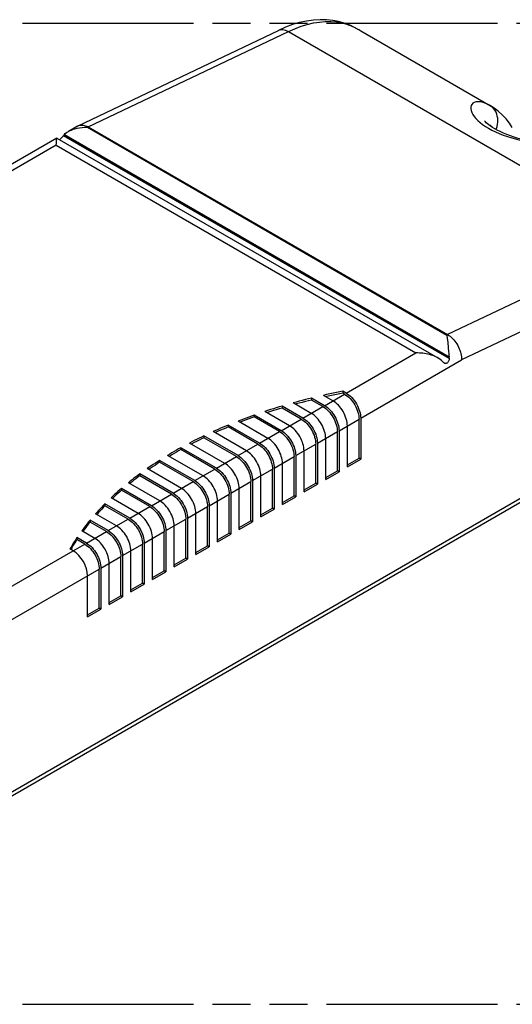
# Model space of a CAD drawing. Header units: millimetres. Extents: x 0 to 210, y 0 to 297.
# Tile 5 of 7: x 96 to 122, y 208 to 258. Entities that reach past the tile are written whole.
import ezdxf

# ---------------------------------------------------------------- set-up
doc = ezdxf.new("R2010")
doc.units = ezdxf.units.MM
doc.header["$LTSCALE"] = 19.36
doc.linetypes.add('PHANTOM', pattern=[0.8, 0.45, -0.05, 0.1, -0.05, 0.1, -0.05])
doc.layers.get('0').update_dxf_attribs({"linetype": 'CONTINUOUS'})
doc.layers.add('DEFAULT_3', color=7, linetype='PHANTOM')
doc.layers.add('Z_AXIS', color=7, linetype='CONTINUOUS')

msp = doc.modelspace()

# ---------------------------------------------------------------- linework, layer by layer
at = {"color": 9, "linetype": 'Continuous'}
for p, q in [((112.864, 257.689), (113.126, 257.618)), ((113.553, 257.435), (113.579, 257.421)), ((99.931, 252.386), (110.143, 257.25)), ((110.143, 257.25), (128.472, 246.669)), ((120.448, 253.461), (120.401, 253.487)), ((128.472, 246.669), (118.259, 241.804)), ((129.143, 245.361), (118.963, 240.512)), ((113.826, 237.546), (118.963, 240.512)), ((131.738, 239.102), (79.311, 208.834)), ((111.987, 238.183), (113.006, 238.771)), ((110.884, 237.546), (111.903, 238.134)), ((109.781, 236.909), (110.8, 237.497)), ((112.723, 236.909), (113.741, 237.497)), ((108.678, 236.273), (109.696, 236.86)), ((111.62, 236.273), (112.638, 236.86)), ((107.575, 235.636), (108.593, 236.224)), ((110.517, 235.636), (111.535, 236.224)), ((106.472, 234.999), (107.49, 235.587)), ((109.414, 234.999), (110.432, 235.587)), ((105.369, 234.362), (106.387, 234.95)), ((108.311, 234.362), (109.329, 234.95)), ((104.266, 233.725), (105.284, 234.313)), ((107.207, 233.725), (108.226, 234.313)), ((103.163, 233.088), (104.181, 233.676)), ((106.104, 233.088), (107.123, 233.676)), ((102.06, 232.451), (103.078, 233.039)), ((105.001, 232.451), (106.02, 233.039)), ((100.957, 231.815), (101.975, 232.402)), ((103.898, 231.815), (104.916, 232.402)), ((99.854, 231.178), (100.872, 231.766)), ((102.795, 231.178), (103.813, 231.766)), ((99.175, 230.786), (99.769, 231.129)), ((101.692, 230.541), (102.71, 231.129)), ((100.589, 229.904), (101.607, 230.492)), ((94.774, 226.547), (100.504, 229.855))]:
    msp.add_line(p, q, dxfattribs=at)
at = {"color": 7, "linetype": 'Continuous'}
for p, q in [((112.993, 257.677), (112.993, 257.677)), ((113.076, 257.649), (112.993, 257.677)), ((99.428, 252.446), (109.632, 257.306)), ((113.782, 257.309), (113.826, 257.284)), ((120.451, 253.46), (120.448, 253.461)), ((99.402, 252.432), (98.934, 252.162)), ((99.402, 252.432), (99.428, 252.446)), ((99.931, 252.386), (118.259, 241.804)), ((98.345, 251.822), (94.242, 249.453)), ((131.614, 238.827), (79.187, 208.559)), ((113.091, 238.82), (112.923, 238.917)), ((113.006, 238.771), (112.923, 238.819)), ((111.309, 237.791), (110.385, 238.325)), ((111.987, 238.183), (111.321, 238.568)), ((111.903, 238.134), (111.321, 238.47)), ((112.412, 238.428), (111.925, 238.709)), ((110.206, 237.154), (108.938, 237.886)), ((110.884, 237.546), (109.818, 238.162)), ((110.8, 237.497), (109.818, 238.064)), ((109.102, 236.518), (107.578, 237.397)), ((109.781, 236.909), (108.405, 237.704)), ((109.696, 236.86), (108.405, 237.606)), ((113.741, 235.505), (113.741, 237.497)), ((113.826, 237.546), (113.826, 235.456)), ((107.999, 235.881), (106.302, 236.861)), ((108.678, 236.273), (107.078, 237.197)), ((108.593, 236.224), (107.078, 237.099)), ((112.638, 234.868), (112.638, 236.86)), ((112.723, 236.909), (112.723, 234.819)), ((113.147, 235.064), (113.147, 237.154)), ((107.575, 235.636), (105.832, 236.642)), ((107.49, 235.587), (105.832, 236.544)), ((112.044, 234.427), (112.044, 236.518)), ((106.472, 234.999), (104.666, 236.042)), ((106.387, 234.95), (104.666, 235.944)), ((106.896, 235.244), (105.105, 236.278)), ((110.941, 233.79), (110.941, 235.881)), ((111.535, 234.231), (111.535, 236.224)), ((111.62, 236.273), (111.62, 234.182)), ((105.369, 234.362), (103.578, 235.396)), ((105.793, 234.607), (103.987, 235.65)), ((110.432, 233.594), (110.432, 235.587)), ((110.517, 235.636), (110.517, 233.545)), ((113.147, 235.162), (113.741, 235.505)), ((113.147, 235.064), (113.826, 235.456)), ((113.826, 235.456), (113.741, 235.505)), ((104.69, 233.97), (102.947, 234.976)), ((105.284, 234.313), (103.578, 235.298)), ((109.329, 232.958), (109.329, 234.95)), ((109.414, 234.999), (109.414, 232.909)), ((109.838, 233.154), (109.838, 235.244)), ((112.044, 234.525), (112.638, 234.868)), ((112.044, 234.427), (112.723, 234.819)), ((112.723, 234.819), (112.638, 234.868)), ((104.266, 233.725), (102.568, 234.705)), ((104.181, 233.676), (102.568, 234.607)), ((108.226, 232.321), (108.226, 234.313)), ((108.311, 234.362), (108.311, 232.272)), ((108.735, 232.517), (108.735, 234.607)), ((103.163, 233.088), (101.639, 233.968)), ((103.078, 233.039), (101.639, 233.87)), ((103.587, 233.333), (101.987, 234.257)), ((107.632, 231.88), (107.632, 233.97)), ((110.941, 233.888), (111.535, 234.231)), ((110.941, 233.79), (111.62, 234.182)), ((111.62, 234.182), (111.535, 234.231)), ((102.484, 232.696), (101.108, 233.491)), ((106.529, 231.243), (106.529, 233.333)), ((107.123, 231.684), (107.123, 233.676)), ((107.207, 233.725), (107.207, 231.635)), ((109.838, 233.252), (110.432, 233.594)), ((109.838, 233.154), (110.517, 233.545)), ((110.517, 233.545), (110.432, 233.594)), ((102.06, 232.451), (100.792, 233.183)), ((101.975, 232.402), (100.792, 233.085)), ((106.02, 231.047), (106.02, 233.039)), ((106.104, 233.088), (106.104, 230.998)), ((108.735, 232.615), (109.329, 232.958)), ((108.735, 232.517), (109.414, 232.909)), ((109.414, 232.909), (109.329, 232.958)), ((100.957, 231.815), (100.033, 232.348)), ((101.381, 232.059), (100.314, 232.675)), ((104.916, 230.41), (104.916, 232.402)), ((105.001, 232.451), (105.001, 230.361)), ((105.426, 230.606), (105.426, 232.696)), ((107.632, 231.978), (108.226, 232.321)), ((108.311, 232.272), (108.226, 232.321)), ((100.278, 231.423), (99.611, 231.807)), ((100.872, 231.766), (100.033, 232.25)), ((103.898, 231.815), (103.898, 229.724)), ((104.322, 229.969), (104.322, 232.059)), ((107.632, 231.88), (108.311, 232.272)), ((99.854, 231.178), (99.367, 231.459)), ((99.769, 231.129), (99.367, 231.361)), ((103.219, 229.332), (103.219, 231.423)), ((103.813, 229.773), (103.813, 231.766)), ((106.529, 231.341), (107.123, 231.684)), ((106.529, 231.243), (107.207, 231.635)), ((107.207, 231.635), (107.123, 231.684)), ((99.175, 230.786), (99.007, 230.882)), ((102.116, 228.696), (102.116, 230.786)), ((102.71, 229.136), (102.71, 231.129)), ((102.795, 231.178), (102.795, 229.087)), ((105.426, 230.704), (106.02, 231.047)), ((105.426, 230.606), (106.104, 230.998)), ((106.104, 230.998), (106.02, 231.047)), ((101.607, 228.5), (101.607, 230.492)), ((101.692, 230.541), (101.692, 228.451)), ((104.322, 230.067), (104.916, 230.41)), ((104.323, 229.969), (105.001, 230.361)), ((105.001, 230.361), (104.916, 230.41)), ((100.504, 227.863), (100.504, 229.855)), ((100.589, 229.904), (100.589, 227.814)), ((101.013, 228.059), (101.013, 230.149)), ((99.91, 227.422), (99.91, 229.512)), ((103.219, 229.43), (103.813, 229.773)), ((103.219, 229.332), (103.898, 229.724)), ((103.898, 229.724), (103.813, 229.773)), ((102.116, 228.793), (102.71, 229.136)), ((102.116, 228.696), (102.795, 229.087)), ((102.795, 229.087), (102.71, 229.136)), ((101.013, 228.157), (101.607, 228.5)), ((101.013, 228.059), (101.692, 228.451)), ((101.692, 228.451), (101.607, 228.5)), ((99.91, 227.52), (100.504, 227.863)), ((99.91, 227.422), (100.589, 227.814)), ((100.589, 227.814), (100.504, 227.863))]:
    msp.add_line(p, q, dxfattribs=at)
for points in [[(112.993, 257.677), (112.703, 257.757), (112.399, 257.814), (112.083, 257.845), (111.755, 257.851), (111.417, 257.829), (111.071, 257.781), (110.716, 257.704), (110.357, 257.599), (109.996, 257.466), (109.632, 257.306)], [(113.782, 257.309), (113.669, 257.373), (113.553, 257.435), (113.436, 257.494), (113.317, 257.55), (113.197, 257.602), (113.076, 257.649)], [(121.554, 252.365), (121.415, 252.574), (121.237, 252.801), (121.045, 253.007), (120.841, 253.19), (120.627, 253.349), (120.448, 253.461)], [(99.428, 252.446), (99.451, 252.456), (99.503, 252.472), (99.559, 252.482), (99.617, 252.484), (99.678, 252.479), (99.74, 252.466), (99.803, 252.446), (99.867, 252.42), (99.931, 252.386)], [(123.264, 251.423), (122.531, 251.612), (122.298, 251.674), (122.073, 251.738), (121.857, 251.802), (121.651, 251.869), (121.455, 251.937), (121.27, 252.006), (121.097, 252.077), (120.937, 252.149), (120.79, 252.221), (120.658, 252.293), (120.541, 252.363), (120.44, 252.43), (120.354, 252.493), (120.283, 252.551), (120.228, 252.601), (120.187, 252.643), (120.159, 252.675), (120.143, 252.696), (120.139, 252.702)], [(118.259, 241.804), (118.323, 241.764), (118.387, 241.717), (118.449, 241.665), (118.509, 241.607), (118.567, 241.543), (118.623, 241.476), (118.676, 241.404), (118.725, 241.328), (118.77, 241.25), (118.811, 241.169), (118.848, 241.086), (118.88, 241.003), (118.907, 240.918), (118.929, 240.834), (118.946, 240.751), (118.957, 240.669), (118.963, 240.589), (118.963, 240.512)], [(113.091, 238.82), (113.163, 238.774), (113.234, 238.721), (113.304, 238.66), (113.372, 238.593), (113.437, 238.519), (113.499, 238.441), (113.557, 238.358), (113.611, 238.271), (113.659, 238.181), (113.702, 238.089), (113.739, 237.996), (113.77, 237.903), (113.794, 237.811), (113.812, 237.72), (113.822, 237.632), (113.826, 237.546)], [(113.147, 237.154), (113.144, 237.24), (113.133, 237.328), (113.115, 237.419), (113.091, 237.512), (113.06, 237.605), (113.023, 237.698), (112.98, 237.79), (112.932, 237.879), (112.878, 237.966), (112.82, 238.049), (112.758, 238.128), (112.693, 238.201), (112.625, 238.268), (112.555, 238.329), (112.484, 238.382), (112.412, 238.428)], [(113.006, 238.771), (113.078, 238.725), (113.149, 238.672), (113.219, 238.611), (113.287, 238.544), (113.352, 238.471), (113.414, 238.392), (113.472, 238.309), (113.526, 238.222), (113.574, 238.132), (113.617, 238.041), (113.654, 237.948), (113.685, 237.855), (113.709, 237.762), (113.727, 237.671), (113.737, 237.583), (113.741, 237.497)], [(111.903, 238.134), (111.975, 238.088), (112.046, 238.035), (112.116, 237.974), (112.184, 237.907), (112.249, 237.834), (112.311, 237.755), (112.369, 237.672), (112.423, 237.585), (112.471, 237.496), (112.514, 237.404), (112.551, 237.311), (112.582, 237.218), (112.606, 237.125), (112.624, 237.034), (112.634, 236.946), (112.638, 236.86)], [(111.987, 238.183), (112.06, 238.137), (112.131, 238.084), (112.201, 238.023), (112.269, 237.956), (112.334, 237.883), (112.396, 237.804), (112.454, 237.721), (112.508, 237.634), (112.556, 237.544), (112.599, 237.452), (112.636, 237.36), (112.667, 237.266), (112.691, 237.174), (112.709, 237.083), (112.719, 236.995), (112.723, 236.909)], [(110.8, 237.497), (110.872, 237.451), (110.943, 237.398), (111.013, 237.337), (111.081, 237.27), (111.146, 237.197), (111.208, 237.118), (111.266, 237.035), (111.32, 236.948), (111.368, 236.859), (111.411, 236.767), (111.448, 236.674), (111.479, 236.581), (111.503, 236.488), (111.521, 236.397), (111.531, 236.309), (111.535, 236.224)], [(110.884, 237.546), (110.957, 237.5), (111.028, 237.447), (111.098, 237.386), (111.166, 237.319), (111.231, 237.246), (111.293, 237.167), (111.351, 237.084), (111.405, 236.997), (111.453, 236.907), (111.496, 236.816), (111.533, 236.723), (111.564, 236.63), (111.588, 236.537), (111.606, 236.446), (111.616, 236.358), (111.62, 236.273)], [(112.044, 236.518), (112.04, 236.603), (112.03, 236.691), (112.012, 236.782), (111.988, 236.875), (111.957, 236.968), (111.92, 237.061), (111.877, 237.153), (111.829, 237.243), (111.775, 237.329), (111.717, 237.412), (111.655, 237.491), (111.59, 237.564), (111.522, 237.632), (111.452, 237.692), (111.381, 237.745), (111.309, 237.791)], [(109.696, 236.86), (109.769, 236.814), (109.84, 236.761), (109.91, 236.701), (109.978, 236.633), (110.043, 236.56), (110.105, 236.481), (110.163, 236.398), (110.216, 236.312), (110.265, 236.222), (110.308, 236.13), (110.345, 236.037), (110.376, 235.944), (110.4, 235.852), (110.418, 235.761), (110.428, 235.672), (110.432, 235.587)], [(109.781, 236.909), (109.854, 236.863), (109.925, 236.81), (109.995, 236.75), (110.063, 236.682), (110.128, 236.609), (110.19, 236.53), (110.248, 236.447), (110.301, 236.36), (110.35, 236.271), (110.393, 236.179), (110.43, 236.086), (110.461, 235.993), (110.485, 235.9), (110.503, 235.809), (110.513, 235.721), (110.517, 235.636)], [(110.941, 235.881), (110.937, 235.966), (110.927, 236.055), (110.909, 236.146), (110.885, 236.238), (110.854, 236.331), (110.817, 236.424), (110.774, 236.516), (110.725, 236.606), (110.672, 236.693), (110.614, 236.776), (110.552, 236.854), (110.487, 236.927), (110.419, 236.995), (110.349, 237.055), (110.278, 237.108), (110.206, 237.154)], [(109.838, 235.244), (109.834, 235.33), (109.824, 235.418), (109.806, 235.509), (109.782, 235.601), (109.751, 235.694), (109.714, 235.787), (109.671, 235.879), (109.622, 235.969), (109.569, 236.056), (109.511, 236.139), (109.449, 236.217), (109.384, 236.291), (109.316, 236.358), (109.246, 236.418), (109.175, 236.472), (109.102, 236.518)], [(108.735, 234.607), (108.731, 234.693), (108.721, 234.781), (108.703, 234.872), (108.679, 234.964), (108.648, 235.058), (108.611, 235.15), (108.568, 235.242), (108.519, 235.332), (108.466, 235.419), (108.408, 235.502), (108.346, 235.58), (108.281, 235.654), (108.213, 235.721), (108.143, 235.782), (108.072, 235.835), (107.999, 235.881)], [(108.593, 236.224), (108.666, 236.178), (108.737, 236.124), (108.807, 236.064), (108.875, 235.996), (108.94, 235.923), (109.002, 235.845), (109.06, 235.761), (109.113, 235.675), (109.162, 235.585), (109.205, 235.493), (109.242, 235.4), (109.273, 235.307), (109.297, 235.215), (109.315, 235.124), (109.325, 235.036), (109.329, 234.95)], [(108.678, 236.273), (108.751, 236.227), (108.822, 236.173), (108.892, 236.113), (108.96, 236.045), (109.025, 235.972), (109.087, 235.893), (109.145, 235.81), (109.198, 235.723), (109.247, 235.634), (109.29, 235.542), (109.327, 235.449), (109.358, 235.356), (109.382, 235.263), (109.399, 235.173), (109.41, 235.084), (109.414, 234.999)], [(107.49, 235.587), (107.563, 235.541), (107.634, 235.488), (107.704, 235.427), (107.772, 235.36), (107.837, 235.286), (107.899, 235.208), (107.957, 235.125), (108.01, 235.038), (108.059, 234.948), (108.102, 234.856), (108.139, 234.763), (108.17, 234.67), (108.194, 234.578), (108.212, 234.487), (108.222, 234.399), (108.226, 234.313)], [(107.575, 235.636), (107.648, 235.59), (107.719, 235.537), (107.789, 235.476), (107.857, 235.408), (107.922, 235.335), (107.984, 235.257), (108.042, 235.173), (108.095, 235.087), (108.144, 234.997), (108.187, 234.905), (108.224, 234.812), (108.255, 234.719), (108.279, 234.627), (108.296, 234.536), (108.307, 234.448), (108.311, 234.362)], [(106.387, 234.95), (106.46, 234.904), (106.531, 234.851), (106.601, 234.79), (106.669, 234.723), (106.734, 234.649), (106.796, 234.571), (106.854, 234.488), (106.907, 234.401), (106.956, 234.311), (106.999, 234.219), (107.036, 234.127), (107.067, 234.033), (107.091, 233.941), (107.108, 233.85), (107.119, 233.762), (107.123, 233.676)], [(106.472, 234.999), (106.545, 234.953), (106.616, 234.9), (106.686, 234.839), (106.754, 234.772), (106.819, 234.698), (106.881, 234.62), (106.939, 234.537), (106.992, 234.45), (107.041, 234.36), (107.084, 234.268), (107.121, 234.175), (107.152, 234.082), (107.176, 233.99), (107.193, 233.899), (107.204, 233.811), (107.207, 233.725)], [(107.632, 233.97), (107.628, 234.056), (107.618, 234.144), (107.6, 234.235), (107.576, 234.327), (107.545, 234.421), (107.508, 234.514), (107.465, 234.605), (107.416, 234.695), (107.363, 234.782), (107.305, 234.865), (107.243, 234.944), (107.178, 235.017), (107.11, 235.084), (107.04, 235.145), (106.969, 235.198), (106.896, 235.244)], [(105.284, 234.313), (105.357, 234.267), (105.428, 234.214), (105.498, 234.153), (105.566, 234.086), (105.631, 234.013), (105.693, 233.934), (105.751, 233.851), (105.804, 233.764), (105.853, 233.674), (105.896, 233.583), (105.933, 233.49), (105.964, 233.397), (105.988, 233.304), (106.005, 233.213), (106.016, 233.125), (106.02, 233.039)], [(105.369, 234.362), (105.441, 234.316), (105.512, 234.263), (105.583, 234.202), (105.65, 234.135), (105.716, 234.061), (105.778, 233.983), (105.836, 233.9), (105.889, 233.813), (105.938, 233.723), (105.981, 233.631), (106.018, 233.538), (106.048, 233.445), (106.073, 233.353), (106.09, 233.262), (106.101, 233.174), (106.104, 233.088)], [(106.529, 233.333), (106.525, 233.419), (106.514, 233.507), (106.497, 233.598), (106.473, 233.691), (106.442, 233.784), (106.405, 233.877), (106.362, 233.968), (106.313, 234.058), (106.26, 234.145), (106.202, 234.228), (106.14, 234.307), (106.074, 234.38), (106.007, 234.447), (105.937, 234.508), (105.866, 234.561), (105.793, 234.607)], [(105.426, 232.696), (105.422, 232.782), (105.411, 232.87), (105.394, 232.961), (105.37, 233.054), (105.339, 233.147), (105.302, 233.24), (105.258, 233.332), (105.21, 233.421), (105.157, 233.508), (105.099, 233.591), (105.037, 233.67), (104.971, 233.743), (104.903, 233.81), (104.834, 233.871), (104.763, 233.924), (104.69, 233.97)], [(104.322, 232.059), (104.319, 232.145), (104.308, 232.233), (104.291, 232.324), (104.266, 232.417), (104.236, 232.51), (104.198, 232.603), (104.155, 232.695), (104.107, 232.785), (104.053, 232.871), (103.995, 232.954), (103.934, 233.033), (103.868, 233.106), (103.8, 233.174), (103.73, 233.234), (103.659, 233.287), (103.587, 233.333)], [(104.181, 233.676), (104.253, 233.63), (104.325, 233.577), (104.394, 233.516), (104.462, 233.449), (104.528, 233.376), (104.59, 233.297), (104.648, 233.214), (104.701, 233.127), (104.749, 233.037), (104.792, 232.946), (104.83, 232.853), (104.86, 232.76), (104.885, 232.667), (104.902, 232.576), (104.913, 232.488), (104.916, 232.402)], [(104.266, 233.725), (104.338, 233.679), (104.409, 233.626), (104.479, 233.565), (104.547, 233.498), (104.613, 233.425), (104.675, 233.346), (104.733, 233.263), (104.786, 233.176), (104.834, 233.086), (104.877, 232.994), (104.915, 232.902), (104.945, 232.808), (104.97, 232.716), (104.987, 232.625), (104.998, 232.537), (105.001, 232.451)], [(103.078, 233.039), (103.15, 232.993), (103.221, 232.94), (103.291, 232.879), (103.359, 232.812), (103.425, 232.739), (103.487, 232.66), (103.544, 232.577), (103.598, 232.49), (103.646, 232.401), (103.689, 232.309), (103.726, 232.216), (103.757, 232.123), (103.782, 232.03), (103.799, 231.939), (103.81, 231.851), (103.813, 231.766)], [(103.163, 233.088), (103.235, 233.042), (103.306, 232.989), (103.376, 232.928), (103.444, 232.861), (103.51, 232.788), (103.571, 232.709), (103.629, 232.626), (103.683, 232.539), (103.731, 232.449), (103.774, 232.358), (103.811, 232.265), (103.842, 232.172), (103.867, 232.079), (103.884, 231.988), (103.895, 231.9), (103.898, 231.815)], [(101.975, 232.402), (102.047, 232.356), (102.118, 232.303), (102.188, 232.243), (102.256, 232.175), (102.322, 232.102), (102.383, 232.023), (102.441, 231.94), (102.495, 231.853), (102.543, 231.764), (102.586, 231.672), (102.623, 231.579), (102.654, 231.486), (102.679, 231.393), (102.696, 231.303), (102.707, 231.214), (102.71, 231.129)], [(102.06, 232.451), (102.132, 232.405), (102.203, 232.352), (102.273, 232.292), (102.341, 232.224), (102.406, 232.151), (102.468, 232.072), (102.526, 231.989), (102.58, 231.902), (102.628, 231.813), (102.671, 231.721), (102.708, 231.628), (102.739, 231.535), (102.763, 231.442), (102.781, 231.351), (102.792, 231.263), (102.795, 231.178)], [(103.219, 231.423), (103.216, 231.508), (103.205, 231.597), (103.188, 231.688), (103.163, 231.78), (103.132, 231.873), (103.095, 231.966), (103.052, 232.058), (103.004, 232.148), (102.95, 232.234), (102.892, 232.318), (102.83, 232.396), (102.765, 232.469), (102.697, 232.537), (102.627, 232.597), (102.556, 232.65), (102.484, 232.696)], [(100.957, 231.815), (101.029, 231.769), (101.1, 231.715), (101.17, 231.655), (101.238, 231.587), (101.303, 231.514), (101.365, 231.435), (101.423, 231.352), (101.477, 231.265), (101.525, 231.176), (101.568, 231.084), (101.605, 230.991), (101.636, 230.898), (101.66, 230.805), (101.678, 230.715), (101.688, 230.626), (101.692, 230.541)], [(102.116, 230.786), (102.113, 230.872), (102.102, 230.96), (102.085, 231.051), (102.06, 231.143), (102.029, 231.236), (101.992, 231.329), (101.949, 231.421), (101.901, 231.511), (101.847, 231.598), (101.789, 231.681), (101.727, 231.759), (101.662, 231.833), (101.594, 231.9), (101.524, 231.96), (101.453, 232.014), (101.381, 232.059)], [(101.013, 230.149), (101.01, 230.235), (100.999, 230.323), (100.981, 230.414), (100.957, 230.506), (100.926, 230.599), (100.889, 230.692), (100.846, 230.784), (100.798, 230.874), (100.744, 230.961), (100.686, 231.044), (100.624, 231.122), (100.559, 231.196), (100.491, 231.263), (100.421, 231.324), (100.35, 231.377), (100.278, 231.423)], [(100.872, 231.766), (100.944, 231.72), (101.015, 231.666), (101.085, 231.606), (101.153, 231.538), (101.218, 231.465), (101.28, 231.387), (101.338, 231.303), (101.392, 231.217), (101.44, 231.127), (101.483, 231.035), (101.52, 230.942), (101.551, 230.849), (101.575, 230.757), (101.593, 230.666), (101.604, 230.578), (101.607, 230.492)], [(99.769, 231.129), (99.841, 231.083), (99.912, 231.03), (99.982, 230.969), (100.05, 230.902), (100.115, 230.828), (100.177, 230.75), (100.235, 230.667), (100.289, 230.58), (100.337, 230.49), (100.38, 230.398), (100.417, 230.305), (100.448, 230.212), (100.472, 230.12), (100.49, 230.029), (100.5, 229.941), (100.504, 229.855)], [(99.854, 231.178), (99.926, 231.132), (99.997, 231.078), (100.067, 231.018), (100.135, 230.95), (100.2, 230.877), (100.262, 230.799), (100.32, 230.715), (100.374, 230.629), (100.422, 230.539), (100.465, 230.447), (100.502, 230.354), (100.533, 230.261), (100.557, 230.169), (100.575, 230.078), (100.585, 229.99), (100.589, 229.904)]]:
    msp.add_lwpolyline(points, dxfattribs=at)
at = {"color": 9, "linetype": 'Continuous'}
for points in [[(110.143, 257.25), (110.466, 257.393), (110.786, 257.513), (111.102, 257.61), (111.414, 257.683), (111.72, 257.732), (112.018, 257.757), (112.309, 257.759), (112.592, 257.736), (112.864, 257.689)], [(112.993, 257.677), (113.041, 257.66), (113.126, 257.618)], [(113.126, 257.618), (113.192, 257.595), (113.263, 257.568), (113.338, 257.537), (113.416, 257.501), (113.496, 257.462)], [(113.662, 257.376), (113.746, 257.33), (113.782, 257.309)], [(109.632, 257.306), (109.662, 257.319), (109.724, 257.337), (109.789, 257.346), (109.857, 257.345), (109.927, 257.335), (109.999, 257.316), (110.071, 257.287), (110.143, 257.25)], [(120.401, 253.487), (120.231, 253.57), (120.074, 253.626), (119.933, 253.659), (119.809, 253.669), (119.702, 253.66), (119.613, 253.633), (119.541, 253.592), (119.487, 253.537), (119.451, 253.47), (119.433, 253.393), (119.433, 253.308), (119.451, 253.217), (119.487, 253.12), (119.539, 253.02), (119.609, 252.918), (119.695, 252.815), (119.796, 252.711), (119.913, 252.609), (120.043, 252.509)], [(120.72, 252.26), (120.74, 252.307), (120.774, 252.412), (120.799, 252.519), (120.812, 252.627), (120.815, 252.734), (120.808, 252.84), (120.79, 252.942), (120.762, 253.041), (120.723, 253.134), (120.676, 253.221), (120.619, 253.301), (120.554, 253.372), (120.481, 253.435), (120.401, 253.487)], [(120.043, 252.509), (120.188, 252.412), (120.345, 252.317), (120.516, 252.226)], [(120.526, 252.373), (120.505, 252.393), (120.425, 252.455), (120.356, 252.499), (120.335, 252.509)], [(120.516, 252.226), (120.698, 252.139), (120.891, 252.055), (121.095, 251.975), (121.31, 251.898), (121.535, 251.825), (121.768, 251.756), (122.008, 251.689), (122.249, 251.627), (122.483, 251.569), (122.707, 251.515)]]:
    msp.add_lwpolyline(points, dxfattribs=at)
at = {"color": 7, "linetype": 'Continuous'}
msp.add_ellipse((99.175, 229.937), major_axis=(-0.52, 0.901), ratio=0.577046, start_param=-2.355917, end_param=-0.785121, dxfattribs=at)
at = {"layer": 'DEFAULT_3', "color": 7, "linetype": 'PHANTOM'}
for p, q in [((50.129, 257.68), (150.129, 257.68)), ((50.129, 207.68), (150.129, 207.68))]:
    msp.add_line(p, q, dxfattribs=at)
at = {"layer": 'Z_AXIS', "color": 7, "linetype": 'Continuous'}
for p, q in [((113.826, 257.284), (120.449, 253.46)), ((98.349, 251.822), (117.763, 240.614)), ((118.225, 241.784), (118.242, 241.613)), ((118.242, 241.613), (118.26, 241.424)), ((118.26, 241.424), (118.287, 241.129)), ((118.287, 241.129), (118.304, 240.939)), ((112.923, 238.917), (112.923, 238.819)), ((111.321, 238.568), (111.321, 238.47)), ((109.818, 238.162), (109.818, 238.064)), ((108.405, 237.704), (108.405, 237.606)), ((107.078, 237.197), (107.078, 237.099)), ((105.832, 236.642), (105.832, 236.544)), ((104.666, 236.042), (104.666, 235.944)), ((103.578, 235.396), (103.578, 235.298)), ((102.568, 234.705), (102.568, 234.607)), ((101.639, 233.968), (101.639, 233.87)), ((100.792, 233.183), (100.792, 233.085)), ((100.033, 232.348), (100.033, 232.25)), ((100.391, 232.663), (100.372, 232.642)), ((99.679, 231.8), (99.662, 231.778)), ((99.367, 231.459), (99.367, 231.361)), ((99.064, 230.881), (99.05, 230.857))]:
    msp.add_line(p, q, dxfattribs=at)
at = {"layer": 'Z_AXIS', "color": 9, "linetype": 'Continuous'}
for p, q in [((99.931, 252.386), (99.896, 252.366)), ((99.896, 252.366), (118.225, 241.784)), ((98.683, 251.947), (118.34, 240.599)), ((98.725, 251.998), (118.333, 240.678)), ((98.312, 251.451), (94.762, 249.402)), ((98.312, 251.451), (116.64, 240.869)), ((118.225, 241.784), (118.259, 241.804)), ((113.091, 238.82), (116.64, 240.869)), ((95.612, 228.729), (99.175, 230.786))]:
    msp.add_line(p, q, dxfattribs=at)
at = {"layer": 'Z_AXIS', "color": 7, "linetype": 'Continuous'}
for points in [[(98.931, 252.16), (98.977, 252.185), (99.064, 252.227), (99.16, 252.264), (99.266, 252.297), (99.38, 252.324), (99.5, 252.345), (99.627, 252.36), (99.76, 252.367), (99.896, 252.366)], [(98.477, 251.748), (98.487, 251.754), (98.511, 251.77), (98.535, 251.788), (98.56, 251.81), (98.585, 251.834), (98.61, 251.86), (98.635, 251.888), (98.659, 251.917), (98.683, 251.947)], [(98.725, 251.998), (98.774, 252.047), (98.832, 252.095), (98.9, 252.141), (98.931, 252.16)], [(98.312, 251.451), (98.317, 251.547), (98.319, 251.591), (98.322, 251.632), (98.324, 251.669), (98.327, 251.703), (98.329, 251.733), (98.332, 251.759)], [(98.332, 251.759), (98.335, 251.781), (98.338, 251.798), (98.341, 251.811), (98.344, 251.819), (98.346, 251.822)], [(98.346, 251.822), (98.347, 251.823), (98.348, 251.822)], [(117.762, 240.614), (117.734, 240.63), (117.658, 240.668), (117.581, 240.703), (117.502, 240.734), (117.422, 240.761), (117.34, 240.785), (117.256, 240.806), (117.171, 240.824), (117.083, 240.839), (116.995, 240.851), (116.906, 240.86), (116.817, 240.866), (116.729, 240.869), (116.64, 240.869)], [(118.304, 240.939), (118.314, 240.848), (118.323, 240.761), (118.333, 240.678)], [(117.95, 240.482), (117.881, 240.536), (117.809, 240.586), (117.762, 240.614)], [(118.087, 240.351), (118.074, 240.359), (118.054, 240.375)], [(118.34, 240.599), (118.339, 240.555), (118.334, 240.516), (118.323, 240.479), (118.309, 240.447), (118.292, 240.418), (118.272, 240.394), (118.251, 240.373), (118.229, 240.357), (118.206, 240.345), (118.183, 240.337), (118.161, 240.333), (118.138, 240.333), (118.116, 240.338), (118.094, 240.347), (118.087, 240.351)], [(112.923, 238.917), (112.756, 238.884), (112.589, 238.851), (112.422, 238.816), (112.256, 238.781), (112.09, 238.746), (111.925, 238.709)], [(112.923, 238.819), (112.756, 238.786), (112.589, 238.753), (112.422, 238.718), (112.256, 238.683), (112.09, 238.648), (112.048, 238.638)], [(111.321, 238.568), (111.164, 238.529), (111.007, 238.49), (110.85, 238.449), (110.695, 238.409), (110.539, 238.367), (110.385, 238.325)], [(111.321, 238.47), (111.164, 238.431), (111.007, 238.392), (110.85, 238.351), (110.695, 238.311), (110.539, 238.269), (110.5, 238.258)], [(109.818, 238.162), (109.67, 238.118), (109.522, 238.073), (109.375, 238.027), (109.229, 237.981), (109.083, 237.934), (108.938, 237.886)], [(109.818, 238.064), (109.67, 238.02), (109.522, 237.975), (109.375, 237.929), (109.229, 237.883), (109.083, 237.836), (109.046, 237.824)], [(108.405, 237.704), (108.266, 237.654), (108.127, 237.604), (107.989, 237.553), (107.851, 237.502), (107.715, 237.45), (107.578, 237.397)], [(108.405, 237.606), (108.266, 237.556), (108.127, 237.506), (107.989, 237.455), (107.851, 237.404), (107.715, 237.352), (107.68, 237.339)], [(107.078, 237.197), (106.947, 237.142), (106.816, 237.087), (106.686, 237.031), (106.557, 236.975), (106.429, 236.918), (106.302, 236.861)], [(107.078, 237.099), (106.947, 237.044), (106.816, 236.989), (106.686, 236.933), (106.557, 236.877), (106.429, 236.82), (106.397, 236.806)], [(105.832, 236.642), (105.709, 236.583), (105.587, 236.523), (105.465, 236.462), (105.344, 236.401), (105.224, 236.34), (105.105, 236.278)], [(105.832, 236.544), (105.709, 236.485), (105.587, 236.425), (105.465, 236.364), (105.344, 236.303), (105.224, 236.242), (105.194, 236.226)], [(104.666, 236.042), (104.55, 235.978), (104.436, 235.913), (104.322, 235.848), (104.21, 235.782), (104.098, 235.716), (103.987, 235.65)], [(104.666, 235.944), (104.55, 235.88), (104.436, 235.815), (104.322, 235.75), (104.21, 235.684), (104.098, 235.618), (104.07, 235.602)], [(103.578, 235.396), (103.47, 235.327), (103.364, 235.258), (103.258, 235.188), (103.154, 235.118), (103.05, 235.048), (102.947, 234.976)], [(103.578, 235.298), (103.47, 235.229), (103.364, 235.16), (103.258, 235.09), (103.154, 235.02), (103.05, 234.95), (103.024, 234.932)], [(102.568, 234.705), (102.469, 234.632), (102.37, 234.558), (102.273, 234.483), (102.177, 234.408), (102.081, 234.333), (101.987, 234.257)], [(102.568, 234.607), (102.469, 234.534), (102.37, 234.46), (102.273, 234.385), (102.177, 234.31), (102.081, 234.235), (102.058, 234.216)], [(101.639, 233.968), (101.548, 233.89), (101.458, 233.811), (101.369, 233.731), (101.281, 233.652), (101.194, 233.571), (101.108, 233.491)], [(101.639, 233.87), (101.548, 233.792), (101.458, 233.713), (101.369, 233.633), (101.281, 233.554), (101.194, 233.473), (101.172, 233.454)], [(100.792, 233.183), (100.71, 233.099), (100.628, 233.015), (100.548, 232.931), (100.469, 232.846), (100.391, 232.761), (100.314, 232.675)], [(100.792, 233.085), (100.71, 233.001), (100.628, 232.917), (100.548, 232.833), (100.469, 232.748), (100.391, 232.663)], [(100.033, 232.348), (99.96, 232.259), (99.887, 232.169), (99.817, 232.079), (99.747, 231.989), (99.679, 231.898), (99.611, 231.807)], [(100.033, 232.25), (99.96, 232.161), (99.887, 232.071), (99.817, 231.981), (99.747, 231.891), (99.679, 231.8)], [(99.367, 231.459), (99.304, 231.363), (99.242, 231.268), (99.181, 231.172), (99.122, 231.076), (99.064, 230.979), (99.007, 230.882)], [(99.367, 231.361), (99.304, 231.265), (99.242, 231.17), (99.181, 231.074), (99.122, 230.978), (99.064, 230.881)]]:
    msp.add_lwpolyline(points, dxfattribs=at)
for centre, major_axis, ratio, start_param, end_param in [((99.233, 251.133), (-0.082, 1.088), 0.715189, 0.600266, 0.673756), ((117.537, 240.538), (0.836, -0.715), 0.216757, 1.100176, 1.246036), ((117.561, 240.552), (-0.082, 1.088), 0.715189, -1.581765, -1.508275)]:
    msp.add_ellipse(centre, major_axis=major_axis, ratio=ratio, start_param=start_param, end_param=end_param, dxfattribs=at)

doc.saveas('drawing.dxf')
